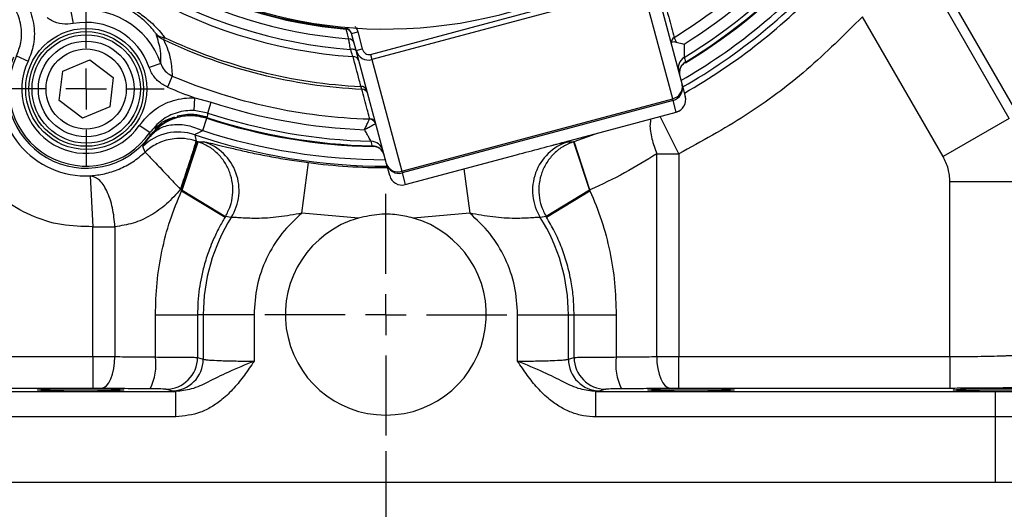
# Model space of a CAD drawing. Header units: inches. Extents: x 0.4 to 16.6, y 0.2 to 10.8.
# Tile 12 of 16: x 11.9 to 15, y 3.8 to 5.4. Entities that reach past the tile are written whole.
import ezdxf

# ---------------------------------------------------------------- set-up
doc = ezdxf.new("R2010")
doc.units = ezdxf.units.IN
doc.header["$MEASUREMENT"] = 0
doc.layers.add('SLD-0', color=7, linetype='Continuous', lineweight=25)
doc.styles.add('SLDTEXTSTYLE0', font='TXT', dxfattribs={"width": 0.75})
doc.dimstyles.new('SLDDIMSTYLE0', dxfattribs={"dimtxt": 0.145833, "dimasz": 0.13, "dimexe": 0, "dimexo": 0.0625, "dimgap": 0.036458, "dimtad": 0, "dimtih": 1, "dimtoh": 1, "dimdec": 1, "dimlfac": 1.55, "dimrnd": 1e-09, "dimzin": 12, "dimdsep": 46, "dimtxsty": 'SLDTEXTSTYLE0', "dimsah": 1, "dimcen": 0.09, "dimadec": 0, "dimazin": 3, "dimtfac": 1, "dimtdec": 1, "dimtofl": 0, "dimtmove": 0, "dimatfit": 3, "dimfxl": 0, "dimfrac": 2, "dimtolj": 1, "dimtzin": 12, "dimarcsym": 0})

# ---------------------------------------------------------------- blocks, each defined once
blk = doc.blocks.new('_D')
at = {"layer": 'SLD-0'}
for p, q in [((13.7137, 8.74), (16.1437, 8.74)), ((16.0187, 8.74), (16.0187, 8.1843)), ((15.8571, 7.923), (15.8127, 7.923)), ((15.8127, 7.923), (15.8127, 7.6913)), ((16.1803, 7.923), (16.2247, 7.923)), ((16.2247, 7.923), (16.2247, 7.6913)), ((15.8127, 7.6913), (15.8571, 7.6913)), ((16.0187, 3.9221), (16.0187, 7.6617)), ((16.2247, 7.6913), (16.1803, 7.6913)), ((15.3092, 3.9221), (16.1437, 3.9221))]:
    blk.add_line(p, q, dxfattribs=at)
for points in [[(16.0187, 8.74), (15.9987, 8.61), (16.0387, 8.61)], [(16.0187, 3.9221), (16.0387, 4.0521), (15.9987, 4.0521)]]:
    blk.add_solid(points, dxfattribs=at)
at = {"layer": 'SLD-0', "char_height": 0.14583, "attachment_point": 1, "style": 'SLDTEXTSTYLE0'}
for s, insert in [('7.5', (15.8841, 8.1406)), ('190', (15.8571, 7.8793))]:
    blk.add_mtext(s, dxfattribs=dict(at, insert=insert))
blk = doc.blocks.new('_D_1')
at = {"layer": 'SLD-0'}
for p, q in [((13.0584, 4.0202), (13.0584, 3.3336)), ((10.5206, 3.8721), (10.5206, 3.3336)), ((10.5206, 3.4586), (11.4512, 3.4586)), ((11.6232, 3.4586), (11.5789, 3.4586)), ((11.5789, 3.4586), (11.5789, 3.2268)), ((11.9465, 3.4586), (11.9908, 3.4586)), ((11.9908, 3.4586), (11.9908, 3.2268)), ((13.0584, 3.4586), (12.1185, 3.4586)), ((11.5789, 3.2268), (11.6232, 3.2268)), ((11.9908, 3.2268), (11.9465, 3.2268))]:
    blk.add_line(p, q, dxfattribs=at)
for points in [[(10.5206, 3.4586), (10.6506, 3.4386), (10.6506, 3.4786)], [(13.0584, 3.4586), (12.9284, 3.4786), (12.9284, 3.4386)]]:
    blk.add_solid(points, dxfattribs=at)
at = {"layer": 'SLD-0', "char_height": 0.14583, "attachment_point": 1, "style": 'SLDTEXTSTYLE0'}
for s, insert in [('3.9', (11.6502, 3.6761)), ('100', (11.6232, 3.4148))]:
    blk.add_mtext(s, dxfattribs=dict(at, insert=insert))
blk = doc.blocks.new('_D_2')
at = {"layer": 'SLD-0'}
for p, q in [((13.0584, 4.0202), (13.0584, 3.3336)), ((15.5962, 3.8721), (15.5962, 3.3336)), ((13.0584, 3.4586), (14.1172, 3.4586)), ((14.2893, 3.4586), (14.2449, 3.4586)), ((14.2449, 3.4586), (14.2449, 3.2268)), ((14.6125, 3.4586), (14.6569, 3.4586)), ((14.6569, 3.4586), (14.6569, 3.2268)), ((15.5962, 3.4586), (14.7846, 3.4586)), ((14.2449, 3.2268), (14.2893, 3.2268)), ((14.6569, 3.2268), (14.6125, 3.2268))]:
    blk.add_line(p, q, dxfattribs=at)
for points in [[(13.0584, 3.4586), (13.1884, 3.4386), (13.1884, 3.4786)], [(15.5962, 3.4586), (15.4662, 3.4786), (15.4662, 3.4386)]]:
    blk.add_solid(points, dxfattribs=at)
at = {"layer": 'SLD-0', "char_height": 0.14583, "attachment_point": 1, "style": 'SLDTEXTSTYLE0'}
for s, insert in [('3.9', (14.3163, 3.6761)), ('100', (14.2893, 3.4148))]:
    blk.add_mtext(s, dxfattribs=dict(at, insert=insert))
blk = doc.blocks.new('_D_3')
at = {"layer": 'SLD-0'}
for p, q in [((13.1084, 6.8077), (15.8332, 6.8077)), ((15.7082, 6.8077), (15.7082, 6.2328)), ((15.5466, 5.9715), (15.5022, 5.9715)), ((15.5022, 5.9715), (15.5022, 5.7398)), ((15.8699, 5.9715), (15.9142, 5.9715)), ((15.9142, 5.9715), (15.9142, 5.7398)), ((15.5022, 5.7398), (15.5466, 5.7398)), ((15.9142, 5.7398), (15.8699, 5.7398)), ((15.7082, 3.9221), (15.7082, 5.7102)), ((15.3092, 3.9221), (15.8332, 3.9221))]:
    blk.add_line(p, q, dxfattribs=at)
for points in [[(15.7082, 6.8077), (15.6882, 6.6777), (15.7282, 6.6777)], [(15.7082, 3.9221), (15.7282, 4.0521), (15.6882, 4.0521)]]:
    blk.add_solid(points, dxfattribs=at)
at = {"layer": 'SLD-0', "char_height": 0.14583, "attachment_point": 1, "style": 'SLDTEXTSTYLE0'}
for s, insert in [('4.5', (15.5736, 6.189)), ('114', (15.5466, 5.9278))]:
    blk.add_mtext(s, dxfattribs=dict(at, insert=insert))
blk = doc.blocks.new('SW_CENTERMARKSYMBOL_7')
at = {"layer": 'SLD-0', "color": 0}
for p, q in [((0, 0.129), (0, 0.246)), ((0, 0), (0, 0.0645)), ((-0.129, 0), (-0.246, 0)), ((0, 0), (-0.0645, 0)), ((0, 0), (0, -0.0645)), ((0, 0), (0.0645, 0)), ((0.129, 0), (0.246, 0)), ((0, -0.129), (0, -0.246))]:
    blk.add_line(p, q, dxfattribs=at)
blk = doc.blocks.new('SW_CENTERMARKSYMBOL_10')
at = {"layer": 'SLD-0', "color": 0}
for p, q in [((0, 0.129), (0, 0.2158)), ((0, 0), (0, 0.0645)), ((-0.129, 0), (-0.2158, 0)), ((0, 0), (-0.0645, 0)), ((0, 0), (0, -0.0645)), ((0, 0), (0.0645, 0)), ((0.129, 0), (0.2158, 0)), ((0, -0.129), (0, -0.2158))]:
    blk.add_line(p, q, dxfattribs=at)
blk = doc.blocks.new('SW_CENTERMARKSYMBOL_20')
at = {"layer": 'SLD-0', "color": 0}
for p, q in [((0, 0.129), (0, 0.3822)), ((0, 0), (0, 0.0645)), ((-0.129, 0), (-0.3822, 0)), ((0, 0), (-0.0645, 0)), ((0, 0), (0, -0.0645)), ((0, 0), (0.0645, 0)), ((0.129, 0), (0.3822, 0)), ((0, -0.129), (0, -0.3822))]:
    blk.add_line(p, q, dxfattribs=at)

msp = doc.modelspace()

# ---------------------------------------------------------------- linework, layer by layer
at = {"color": 7, "linetype": 'Continuous', "lineweight": 25}
for p, q in [((13.8994, 5.5387), (13.9955, 5.1798)), ((13.0096, 5.2761), (13.8665, 5.5057)), ((13.871, 5.4889), (13.0141, 5.2593)), ((13.9656, 5.1358), (13.871, 5.4889)), ((15.0303, 5.0736), (14.8286, 5.423)), ((14.8603, 5.4261), (15.0593, 5.0814)), ((12.0626, 5.4112), (12.0701, 5.3732)), ((14.821, 4.9528), (14.5657, 5.3949)), ((12.9327, 5.356), (12.9319, 5.3584)), ((12.3585, 5.3298), (12.3551, 5.3227)), ((12.9502, 5.342), (12.9697, 5.3473)), ((12.9646, 5.2883), (12.9502, 5.342)), ((12.9502, 5.342), (12.9504, 5.3412)), ((12.9697, 5.3473), (12.9841, 5.2935)), ((11.8906, 5.2715), (11.9269, 5.2542)), ((12.9646, 5.2883), (12.9841, 5.2935)), ((13.0608, 4.9294), (12.9646, 5.2883)), ((13.0096, 5.2761), (13.0141, 5.2593)), ((12.0365, 5.2226), (12.1223, 5.2589)), ((12.1223, 5.2589), (12.1966, 5.2027)), ((12.3468, 5.2471), (12.3102, 5.2346)), ((13.0141, 5.2593), (13.1087, 4.9062)), ((14.0062, 5.2519), (14.0063, 5.2518)), ((12.025, 5.1302), (12.0365, 5.2226)), ((12.1966, 5.2027), (12.1851, 5.1103)), ((12.383, 5.2075), (12.3681, 5.1722)), ((13.9955, 5.1798), (14.0054, 5.143)), ((12.4526, 5.0982), (12.4545, 5.1384)), ((12.4545, 5.1384), (12.5062, 5.1247)), ((12.0993, 5.0741), (12.025, 5.1302)), ((12.1851, 5.1103), (12.0993, 5.0741)), ((12.495, 5.0904), (12.5062, 5.1247)), ((13.1087, 4.9062), (13.9656, 5.1358)), ((13.967, 5.1305), (13.1101, 4.9009)), ((13.967, 5.1305), (13.9656, 5.1358)), ((13.9769, 5.0936), (13.967, 5.1305)), ((12.3922, 5.076), (12.3984, 5.0777)), ((12.3984, 5.0777), (12.4014, 5.0784)), ((12.4, 5.0785), (12.4014, 5.0784)), ((12.495, 5.0904), (12.4526, 5.0982)), ((12.4892, 5.0789), (12.4923, 5.0738)), ((13.6252, 4.9993), (13.9769, 5.0936)), ((13.6252, 4.9994), (13.9769, 5.0936)), ((12.3119, 5.0283), (12.2787, 5.0511)), ((12.4796, 5.0349), (12.4923, 5.0738)), ((13.0072, 5.0715), (13.0075, 5.0722)), ((15.0303, 5.0736), (14.821, 4.9528)), ((12.4544, 5.0218), (12.4582, 5.0019)), ((12.2973, 4.9667), (12.2898, 4.9841)), ((12.4127, 4.8471), (12.4631, 5.0002)), ((12.4141, 4.8466), (12.4644, 4.9998)), ((12.4582, 5.0019), (12.4631, 5.0002)), ((12.4631, 5.0002), (12.4644, 4.9998)), ((12.4644, 4.9998), (12.4827, 4.9993)), ((13.0155, 4.9864), (13.0154, 4.9864)), ((13.6252, 4.9994), (13.6252, 4.9993)), ((13.6341, 4.9993), (13.6524, 4.9998)), ((13.6524, 4.9998), (13.6537, 5.0002)), ((13.6524, 4.9998), (13.7027, 4.8466)), ((13.7041, 4.8471), (13.6537, 5.0002)), ((13.0425, 4.975), (13.0463, 4.9702)), ((13.12, 4.864), (13.4717, 4.9583)), ((13.12, 4.864), (13.4718, 4.9582)), ((13.4717, 4.9583), (13.4718, 4.9582)), ((13.915, 4.9614), (13.9853, 4.9614)), ((13.915, 4.3198), (13.915, 4.9614)), ((13.9853, 4.9614), (13.9853, 4.3199)), ((12.7929, 4.7736), (12.8137, 4.9335)), ((13.0706, 4.8925), (13.0608, 4.9294)), ((12.1238, 4.8918), (12.1315, 4.7308)), ((13.1087, 4.9062), (13.1101, 4.9009)), ((13.1101, 4.9009), (13.12, 4.864)), ((14.8425, 4.3199), (14.8425, 4.8722)), ((15.0843, 4.8722), (14.8425, 4.8722)), ((12.4127, 4.8471), (12.4087, 4.8488)), ((12.4127, 4.8471), (12.4141, 4.8466)), ((12.4127, 4.8444), (12.4127, 4.8471)), ((12.4127, 4.8444), (12.4141, 4.8466)), ((12.4127, 4.8444), (12.55, 4.761)), ((12.4141, 4.8466), (12.5511, 4.7628)), ((13.7027, 4.8466), (13.5657, 4.7628)), ((13.5667, 4.761), (13.7041, 4.8444)), ((13.7041, 4.8471), (13.7027, 4.8466)), ((13.7027, 4.8466), (13.7041, 4.8444)), ((13.7041, 4.8471), (13.7041, 4.8444)), ((12.9721, 4.7582), (12.7929, 4.7736)), ((13.3239, 4.7736), (13.1447, 4.7582)), ((12.5698, 4.7601), (12.5511, 4.7628)), ((13.5657, 4.7628), (13.547, 4.7601)), ((12.1315, 4.7308), (12.2018, 4.7308)), ((12.1315, 4.3199), (12.1315, 4.7308)), ((12.2018, 4.7308), (12.2018, 4.3198)), ((12.3298, 4.4524), (12.4629, 4.4524)), ((12.3298, 4.3185), (12.3298, 4.4524)), ((12.4629, 4.4524), (12.4629, 4.3171)), ((12.481, 4.4524), (12.4629, 4.4524)), ((12.481, 4.4524), (12.481, 4.3116)), ((12.6417, 4.4524), (12.481, 4.4524)), ((12.6417, 4.4524), (12.6417, 4.3054)), ((13.4751, 4.3054), (13.4751, 4.4524)), ((13.4751, 4.4524), (13.6358, 4.4524)), ((13.6358, 4.3116), (13.6358, 4.4524)), ((13.6358, 4.4524), (13.6539, 4.4524)), ((13.6539, 4.3171), (13.6539, 4.4524)), ((13.6539, 4.4524), (13.787, 4.4524)), ((13.787, 4.4524), (13.787, 4.3185)), ((11.2742, 4.3199), (12.1315, 4.3199)), ((12.1315, 4.3199), (12.1315, 4.2193)), ((12.4629, 4.3171), (12.481, 4.3116)), ((13.6358, 4.3116), (13.6539, 4.3171)), ((13.9853, 4.2193), (13.9853, 4.3199)), ((13.9853, 4.3199), (14.8425, 4.3199)), ((14.8425, 4.3199), (14.8425, 4.2193)), ((11.131, 4.2094), (12.3941, 4.2094)), ((12.1315, 4.2193), (11.2742, 4.2193)), ((12.3807, 4.211), (12.3626, 4.2164)), ((12.3941, 4.2094), (12.3807, 4.211)), ((12.3941, 4.1288), (12.3941, 4.2094)), ((13.7361, 4.211), (13.7227, 4.2094)), ((13.7227, 4.1288), (13.7227, 4.2094)), ((13.7227, 4.2094), (14.9858, 4.2094)), ((13.7542, 4.2164), (13.7361, 4.211)), ((14.8425, 4.2193), (13.9853, 4.2193)), ((14.9858, 4.2094), (14.9858, 4.1288)), ((12.3941, 4.1288), (11.131, 4.1288)), ((14.9858, 4.1288), (13.7227, 4.1288)), ((14.9858, 4.1288), (14.9858, 3.9221)), ((11.131, 3.9221), (14.9858, 3.9221)), ((14.9858, 3.9221), (15.2592, 3.9221))]:
    msp.add_line(p, q, dxfattribs=at)
at = {"color": 8, "linetype": 'Continuous', "lineweight": 25}
for p, q in [((12.9319, 5.3584), (12.9321, 5.3616)), ((13.9853, 4.9614), (13.9258, 5.0799)), ((13.9769, 5.0936), (13.9769, 5.0936)), ((13.6537, 5.0002), (13.7212, 5.0251)), ((13.3056, 4.9137), (13.3239, 4.7736)), ((13.12, 4.864), (13.12, 4.864))]:
    msp.add_line(p, q, dxfattribs=at)
at = {"color": 7, "linetype": 'Continuous', "lineweight": 25, "flags": 128}
for points in [[(12.9407, 5.3254), (12.9399, 5.3285), (12.9367, 5.3408), (12.9327, 5.356)], [(12.9654, 5.2853), (12.9646, 5.2871), (12.9633, 5.2887), (12.9614, 5.2901), (12.9591, 5.2911), (12.9564, 5.2918), (12.9534, 5.2922), (12.9501, 5.2922), (12.9468, 5.2919)], [(14.0023, 5.2664), (14.0039, 5.2604), (14.0062, 5.2519)], [(13.0154, 4.9864), (13.0139, 4.9925), (13.0116, 5.001)], [(12.1579, 4.2192), (12.1663, 4.2215), (12.1745, 4.2275), (12.182, 4.2369), (12.1886, 4.2495), (12.194, 4.2646), (12.1982, 4.2818), (12.2008, 4.3004), (12.2018, 4.3198)], [(13.915, 4.3198), (13.916, 4.3004), (13.9186, 4.2818), (13.9228, 4.2646), (13.9282, 4.2495), (13.9348, 4.2369), (13.9423, 4.2275), (13.9504, 4.2215), (13.9589, 4.2192)]]:
    msp.add_lwpolyline(points, dxfattribs=at)
at = {"color": 7, "linetype": 'Continuous', "lineweight": 25}
for centre, radius in [((12.1109, 5.1666), 0.1915), ((12.1109, 5.1666), 0.1815), ((12.1109, 5.1666), 0.1714), ((12.1108, 5.1665), 0.1513), ((12.1108, 5.1665), 0.1268)]:
    msp.add_circle(centre, radius, dxfattribs=at)
for centre, radius, start, end in [((13.0584, 6.8077), 1.4516, 227.8785, 334.1215), ((13.0584, 6.8077), 1.7369, 301.6719, 322.8828), ((13.0584, 6.8077), 1.7713, 302.1729, 318.1634), ((13.0584, 6.8077), 1.8074, 301.4824, 318.1634), ((13.0584, 6.8077), 1.8219, 301.35, 318.0877), ((13.0584, 6.8077), 1.8853, 299.8715, 318.6846), ((12.1108, 5.1665), 0.2494, 18.8578, 101.1422), ((12.1108, 5.1665), 0.2107, 18.8578, 101.1422), ((12.3574, 5.3657), 0.0359, 224.5769, 271.7558), ((12.38, 5.3796), 0.0621, 218.9953, 246.3241), ((13.0584, 6.8077), 1.6353, 244.6581, 267.2437), ((12.931, 5.3359), 0.0201, 15.0508, 85.2273), ((12.9392, 5.3054), 0.0201, 15.0512, 85.6355), ((13.9807, 5.3123), 0.02, 121.0868, 184.6775), ((13.0584, 6.8077), 1.6431, 244.6581, 267.3574), ((12.1108, 5.1665), 0.2506, 156.2653, 323.7347), ((12.1108, 5.1665), 0.244, 154.4979, 325.5021), ((12.9561, 5.251), 0.0179, 18.2407, 94.2857), ((14.0232, 5.2321), 0.0402, 121.324, 194.9451), ((12.1108, 5.1665), 0.2037, 154.4979, 325.5021), ((14.0271, 5.2175), 0.0402, 121.1931, 194.945), ((12.1108, 5.1665), 0.275, 167.1017, 272.715), ((13.0584, 6.8077), 1.7369, 247.1172, 268.3094), ((13.0584, 6.8077), 1.7752, 247.1172, 250.1115), ((12.9814, 5.1565), 0.0179, 18.2897, 95.1069), ((13.9583, 5.173), 0.0379, 281.0742, 10.4441), ((13.9566, 5.1694), 0.0403, 284.9756, 14.9756), ((12.982, 5.1464), 0.0199, 15.2212, 88.0263), ((13.9665, 5.1325), 0.0403, 285, 15), ((13.9665, 5.1326), 0.0403, 284.9756, 14.9756), ((13.0584, 6.8077), 1.7713, 251.8366, 267.8271), ((13.0584, 6.8077), 1.8219, 251.9123, 268.65), ((13.0584, 6.8077), 1.8074, 251.8366, 268.5176), ((13.0058, 5.051), 0.0205, 15.2003, 86.1102), ((13.0072, 5.0523), 0.0199, 15.2259, 88.9699), ((12.4028, 4.8689), 0.1614, 71.3414, 134.4405), ((13.0584, 6.8077), 1.8853, 251.3154, 270.1285), ((12.4328, 4.8457), 0.1615, 327.9774, 72.0171), ((13.0107, 4.9608), 0.0402, 15.0549, 88.676), ((13.0146, 4.9462), 0.0402, 15.055, 88.8069), ((13.6839, 4.8457), 0.1615, 107.9829, 212.0226), ((13.0964, 4.942), 0.0379, 199.5559, 288.9258), ((13.0997, 4.9398), 0.0403, 195.0244, 285.0244), ((13.1096, 4.9029), 0.0403, 195, 285), ((13.1096, 4.9029), 0.0403, 195.0244, 285.0244), ((13.0584, 4.4524), 0.5774, 147.8067, 180), ((13.0584, 4.4524), 0.5947, 148.5435, 148.7415), ((13.0584, 4.4524), 0.3177, 105.7587, 74.2413), ((13.0584, 4.4524), 0.5774, 0, 32.1933), ((13.0584, 4.4524), 0.5947, 31.2585, 31.4565), ((12.1608, 4.2957), 0.1706, 332.8712, 7.6869), ((12.3622, 4.3172), 0.1007, 270.2525, 359.9463), ((12.3803, 4.3117), 0.1007, 270.2525, 359.9463), ((13.7365, 4.3117), 0.1007, 180.0537, 269.7475), ((13.7546, 4.3172), 0.1007, 180.0537, 269.7475), ((13.956, 4.2957), 0.1706, 172.3131, 207.1288)]:
    msp.add_arc(centre, radius, start, end, dxfattribs=at)
at = {"color": 8, "linetype": 'Continuous', "lineweight": 25}
for radius, start, end in [(1.5424, 211.2307, 266.148), (1.5199, 212.7078, 265.789), (1.487, 215.0999, 265.4612), (1.4572, 217.5727, 265.0508), (1.4549, 226.3216, 265.0101), (1.8241, 301.3039, 318.082), (1.8649, 300.0381, 318.082), (1.9047, 299.7167, 316.853), (1.8241, 251.918, 268.7476), (1.8649, 251.918, 269.9619), (1.8901, 262.563, 270.1673)]:
    msp.add_arc((13.0584, 6.8077), radius, start, end, dxfattribs=at)
at = {"color": 7, "linetype": 'Continuous', "lineweight": 25}
for major_axis, ratio, start_param, end_param in [((-0.0106, 0.0394), 0.989063, 1.570796, 3.141593), ((0.0061, -0.0226), 0.861934, 4.712389, 6.283185)]:
    msp.add_ellipse((13.0035, 5.2987), major_axis=major_axis, ratio=ratio, start_param=start_param, end_param=end_param, dxfattribs=at)
for centre in [(12.0932, 4.2144), (14.0236, 4.2144), (14.9888, 4.2144)]:
    msp.add_ellipse(centre, major_axis=(0.1361, 0), ratio=0.026186, dxfattribs=at)
for points, knots in [([(11.9147, 5.4501), (11.9171, 5.4462), (11.9312, 5.4231), (11.9474, 5.3751), (11.9483, 5.31), (11.9336, 5.2715), (11.9269, 5.2542)], [0, 0, 0, 0, 0.067291, 0.398, 0.728909, 1, 1, 1, 1]), ([(12.1285, 5.4626), (12.1413, 5.4607), (12.1726, 5.4561), (12.2228, 5.4392), (12.272, 5.4124), (12.3151, 5.3799), (12.3421, 5.3514), (12.3558, 5.3334), (12.3585, 5.3298)], [0, 0, 0, 0, 0.1623365, 0.3957874, 0.5541822, 0.7119256, 0.9428172, 1, 1, 1, 1]), ([(11.8906, 5.2715), (11.8959, 5.2854), (11.9077, 5.3162), (11.907, 5.3683), (11.8941, 5.4067), (11.8828, 5.4252), (11.8808, 5.4283)], [0, 0, 0, 0, 0.271237, 0.602164, 0.932744, 1, 1, 1, 1]), ([(12.3318, 5.3405), (12.3297, 5.3434), (12.3196, 5.3574), (12.2993, 5.3799), (12.2664, 5.4054), (12.2439, 5.418), (12.22, 5.4291), (12.2014, 5.4355), (12.1748, 5.442), (12.1612, 5.4437), (12.1511, 5.4449)], [0, 0, 0, 0, 0.060426, 0.295827, 0.448101, 0.575654, 0.598782, 0.771911, 0.830481, 1, 1, 1, 1]), ([(13.9447, 5.4241), (13.9452, 5.4221), (13.948, 5.4119), (13.9566, 5.3803), (13.9646, 5.3508), (13.9704, 5.3295)], [0, 0, 0, 0, 0.06434, 0.321699, 1, 1, 1, 1]), ([(12.0701, 5.3732), (12.0583, 5.3721), (12.0348, 5.3698), (12.0061, 5.3793), (11.9918, 5.389), (11.9871, 5.3922)], [0, 0, 0, 0, 0.403564, 0.807281, 1, 1, 1, 1]), ([(14.5657, 5.3949), (14.5083, 5.3378), (14.3936, 5.2237), (14.1983, 5.0779), (14.0563, 5.0002), (13.9853, 4.9614)], [0, 0, 0, 0, 0.3332325, 0.666759, 1, 1, 1, 1]), ([(12.9502, 5.342), (12.9493, 5.3443), (12.9476, 5.3489), (12.9425, 5.3542), (12.937, 5.3574), (12.9332, 5.3581), (12.9319, 5.3584)], [0, 0, 0, 0, 0.277181, 0.558268, 0.839313, 1, 1, 1, 1]), ([(12.3468, 5.2471), (12.3474, 5.2604), (12.3485, 5.2882), (12.3375, 5.3226), (12.3318, 5.3405)], [0, 0, 0, 0, 0.478666, 1, 1, 1, 1]), ([(12.9468, 5.2919), (12.9456, 5.2987), (12.9431, 5.3124), (12.9412, 5.3228), (12.9409, 5.3247), (12.9407, 5.3254)], [0, 0, 0, 0, 0.3867111, 0.7771396, 1, 1, 1, 1]), ([(13.9704, 5.3295), (13.9707, 5.3287), (13.9715, 5.327), (13.9739, 5.3215), (13.976, 5.3167), (13.9767, 5.3151)], [0, 0, 0, 0, 0.342073, 0.78066, 1, 1, 1, 1]), ([(12.3551, 5.3227), (12.3554, 5.3223), (12.3669, 5.2992), (12.3796, 5.2593), (12.3819, 5.2246), (12.383, 5.2075)], [0, 0, 0, 0, 0.0106574, 0.5134767, 1, 1, 1, 1]), ([(13.9608, 5.3107), (13.961, 5.3121), (13.9614, 5.3148), (13.9656, 5.3164), (13.9712, 5.3165), (13.9752, 5.3155), (13.9767, 5.3151)], [0, 0, 0, 0, 0.295655, 0.579466, 0.848349, 1, 1, 1, 1]), ([(13.9767, 5.3151), (13.9825, 5.3135), (13.9905, 5.3112), (13.9992, 5.3091), (14.0015, 5.3085), (14.0016, 5.3084)], [0, 0, 0, 0, 0.730944, 0.992246, 1, 1, 1, 1]), ([(14.0016, 5.3084), (14.0016, 5.3072), (14.0016, 5.3008), (14.0018, 5.2899), (14.002, 5.2778), (14.0022, 5.2691), (14.0022, 5.2673), (14.0023, 5.2664)], [0, 0, 0, 0, 0.0626307, 0.3181161, 0.5560539, 0.7809776, 1, 1, 1, 1]), ([(12.1315, 4.7308), (12.0984, 4.7314), (12.0312, 4.7326), (11.934, 4.7637), (11.8463, 4.8147), (11.7733, 4.8842), (11.7178, 4.9683), (11.6831, 5.0636), (11.6697, 5.1648), (11.6804, 5.2311), (11.6856, 5.2638)], [0, 0, 0, 0, 0.123326, 0.25, 0.376674, 0.5, 0.623326, 0.75, 0.876674, 1, 1, 1, 1]), ([(12.9548, 5.2688), (12.9544, 5.2701), (12.9523, 5.2761), (12.9492, 5.2849), (12.9468, 5.2919)], [0, 0, 0, 0, 0.201804, 1, 1, 1, 1]), ([(12.9798, 5.1744), (12.978, 5.1811), (12.9697, 5.2125), (12.9613, 5.244), (12.9548, 5.2688)], [0, 0, 0, 0, 0.2135764, 1, 1, 1, 1]), ([(12.3681, 5.1722), (12.3579, 5.1778), (12.3375, 5.1889), (12.319, 5.2127), (12.3125, 5.229), (12.3102, 5.2346)], [0, 0, 0, 0, 0.397023, 0.793893, 1, 1, 1, 1]), ([(12.3468, 5.2471), (12.3482, 5.2435), (12.3523, 5.2332), (12.3638, 5.2181), (12.3766, 5.211), (12.383, 5.2075)], [0, 0, 0, 0, 0.207401, 0.604963, 1, 1, 1, 1]), ([(13.9885, 5.2283), (13.9901, 5.2324), (13.9933, 5.2409), (14.0007, 5.2482), (14.0054, 5.2513), (14.0063, 5.2518)], [0, 0, 0, 0, 0.441382, 0.8984868, 1, 1, 1, 1]), ([(13.9875, 5.2224), (13.9875, 5.2234), (13.9875, 5.2255), (13.9882, 5.2273), (13.9886, 5.2282)], [0, 0, 0, 0, 0.493256, 1, 1, 1, 1]), ([(12.9826, 5.1664), (12.9821, 5.168), (12.9814, 5.1698), (12.98, 5.1738), (12.9798, 5.1744)], [0, 0, 0, 0, 0.841731, 1, 1, 1, 1]), ([(12.2787, 5.0511), (12.2934, 5.0685), (12.3228, 5.1035), (12.3857, 5.1335), (12.4315, 5.1395), (12.4543, 5.1384), (12.4545, 5.1384)], [0, 0, 0, 0, 0.332453, 0.664935, 0.996731, 1, 1, 1, 1]), ([(13.0075, 5.0722), (13.0071, 5.074), (13.0044, 5.0839), (12.9961, 5.1153), (12.9883, 5.1449), (12.9826, 5.1664)], [0, 0, 0, 0, 0.057264, 0.31657, 1, 1, 1, 1]), ([(12.4526, 5.0982), (12.4524, 5.0982), (12.4342, 5.0991), (12.3975, 5.0943), (12.3472, 5.0702), (12.3237, 5.0422), (12.3119, 5.0283)], [0, 0, 0, 0, 0.003267, 0.334916, 0.667383, 1, 1, 1, 1]), ([(12.4923, 5.0738), (12.4763, 5.0775), (12.4434, 5.0851), (12.3963, 5.077), (12.3495, 5.0564), (12.3265, 5.0315), (12.3127, 5.0166)], [0, 0, 0, 0, 0.243882, 0.500124, 0.699655, 1, 1, 1, 1]), ([(12.3128, 5.0183), (12.325, 5.0319), (12.3461, 5.0555), (12.3787, 5.072), (12.3957, 5.0772), (12.4, 5.0785)], [0, 0, 0, 0, 0.504856, 0.874449, 1, 1, 1, 1]), ([(12.3285, 5.0403), (12.3346, 5.0469), (12.3515, 5.0653), (12.3754, 5.0734), (12.3907, 5.0786)], [0, 0, 0, 0, 0.359951, 1, 1, 1, 1]), ([(12.4, 5.0785), (12.4, 5.0785), (12.3998, 5.0784), (12.3993, 5.0781), (12.3988, 5.0779), (12.3984, 5.0777)], [0, 0, 0, 0, 0.039719, 0.374913, 1, 1, 1, 1]), ([(12.3988, 5.0816), (12.4162, 5.0847), (12.4466, 5.0901), (12.4764, 5.0823), (12.4892, 5.0789)], [0, 0, 0, 0, 0.57088, 1, 1, 1, 1]), ([(12.4014, 5.0784), (12.4193, 5.0814), (12.4439, 5.0856), (12.4746, 5.0811), (12.4869, 5.0776), (12.4928, 5.0759)], [0, 0, 0, 0, 0.58447, 0.803004, 1, 1, 1, 1]), ([(12.495, 5.0904), (12.4947, 5.0882), (12.494, 5.0834), (12.4932, 5.0785), (12.4928, 5.0759)], [0, 0, 0, 0, 0.450353, 1, 1, 1, 1]), ([(12.3125, 5.0185), (12.3247, 5.0323), (12.3414, 5.051), (12.3681, 5.0668), (12.3798, 5.0718), (12.3852, 5.0741)], [0, 0, 0, 0, 0.589587, 0.807796, 1, 1, 1, 1]), ([(12.3127, 5.0166), (12.3218, 5.0255), (12.3403, 5.044), (12.3831, 5.0557), (12.4317, 5.054), (12.4639, 5.0412), (12.4796, 5.0349)], [0, 0, 0, 0, 0.243136, 0.5, 0.756864, 1, 1, 1, 1]), ([(12.9912, 5.0377), (12.9913, 5.0378), (12.9934, 5.0424), (12.9975, 5.0515), (13.0027, 5.0626), (13.0059, 5.0693), (13.0068, 5.0709), (13.0072, 5.0715)], [0, 0, 0, 0, 0.00358, 0.287392, 0.570056, 0.83605, 1, 1, 1, 1]), ([(13.0256, 5.0564), (13.0247, 5.0559), (13.0228, 5.0547), (13.0162, 5.0507), (13.0076, 5.0461), (13.0001, 5.0423), (12.9959, 5.0402), (12.9937, 5.039), (12.9926, 5.0384), (12.9919, 5.0381), (12.9916, 5.0379), (12.9915, 5.0379), (12.9914, 5.0378), (12.9913, 5.0378), (12.9912, 5.0377)], [0, 0, 0, 0, 0.179085, 0.41019, 0.687047, 0.834549, 0.912527, 0.953832, 0.975651, 0.987162, 0.993232, 0.995231, 0.996144, 1, 1, 1, 1]), ([(12.2898, 4.9841), (12.2907, 4.9857), (12.2924, 4.989), (12.306, 5.0074), (12.3127, 5.0166)], [0, 0, 0, 0, 0.500346, 1, 1, 1, 1]), ([(12.3128, 5.0183), (12.3127, 5.0202), (12.3124, 5.0235), (12.3121, 5.0269), (12.3119, 5.0283)], [0, 0, 0, 0, 0.576727, 1, 1, 1, 1]), ([(12.4796, 5.0349), (12.4732, 5.0315), (12.4636, 5.0263), (12.4553, 5.0228), (12.4547, 5.0221), (12.4544, 5.0218)], [0, 0, 0, 0, 0.497935, 0.748079, 1, 1, 1, 1]), ([(13.0116, 5.001), (13.0112, 5.0017), (13.0104, 5.0033), (13.0062, 5.011), (13.0003, 5.0215), (12.995, 5.0311), (12.9919, 5.0366), (12.9912, 5.0377)], [0, 0, 0, 0, 0.219022, 0.443946, 0.681884, 0.937369, 1, 1, 1, 1]), ([(12.4582, 5.0019), (12.4462, 5.005), (12.4237, 5.0108), (12.3829, 5.01), (12.3407, 4.9984), (12.3114, 4.9796), (12.2988, 4.9681), (12.2973, 4.9667)], [0, 0, 0, 0, 0.214204, 0.40304, 0.703503, 0.963939, 1, 1, 1, 1]), ([(12.4582, 5.0019), (12.4575, 4.9993), (12.4565, 4.9955), (12.4503, 4.9761), (12.4441, 4.9568), (12.4362, 4.9326), (12.4248, 4.8975), (12.4149, 4.8678), (12.4087, 4.8488)], [0, 0, 0, 0, 0.239852, 0.366716, 0.500002, 0.623062, 0.760148, 1, 1, 1, 1]), ([(12.5511, 4.7628), (12.5566, 4.7734), (12.5678, 4.7948), (12.5751, 4.8309), (12.5746, 4.8675), (12.5659, 4.9028), (12.5498, 4.9353), (12.5266, 4.9635), (12.4978, 4.9863), (12.4754, 4.9953), (12.4644, 4.9998)], [0, 0, 0, 0, 0.123406, 0.25, 0.376594, 0.5, 0.623406, 0.75, 0.876594, 1, 1, 1, 1]), ([(12.4827, 4.9993), (12.4858, 4.9989), (12.4921, 4.9981), (12.5158, 4.9924), (12.5491, 4.9842), (12.5916, 4.974), (12.6413, 4.9629), (12.6961, 4.952), (12.7542, 4.9418), (12.7938, 4.9363), (12.8137, 4.9335)], [0, 0, 0, 0, 0.130349, 0.259935, 0.386985, 0.512812, 0.63566, 0.757354, 0.878204, 1, 1, 1, 1]), ([(13.0155, 4.9864), (13.02, 4.9857), (13.0289, 4.9845), (13.0383, 4.9797), (13.0417, 4.9755), (13.0423, 4.9748)], [0, 0, 0, 0, 0.455093, 0.91122, 1, 1, 1, 1]), ([(13.4717, 4.9583), (13.4977, 4.9652), (13.5488, 4.9789), (13.6, 4.9926), (13.6252, 4.9994)], [0, 0, 0, 0, 0.507779, 1, 1, 1, 1]), ([(13.6524, 4.9998), (13.6414, 4.9953), (13.619, 4.9863), (13.5902, 4.9635), (13.567, 4.9353), (13.5509, 4.9028), (13.5422, 4.8675), (13.5417, 4.8309), (13.549, 4.7948), (13.5601, 4.7734), (13.5657, 4.7628)], [0, 0, 0, 0, 0.1234062, 0.25, 0.3765938, 0.5, 0.6234062, 0.75, 0.8765938, 1, 1, 1, 1]), ([(12.1238, 4.8918), (12.1387, 4.8934), (12.1678, 4.8966), (12.2143, 4.9117), (12.2589, 4.9344), (12.2845, 4.956), (12.2973, 4.9667)], [0, 0, 0, 0, 0.263651, 0.516266, 0.758557, 1, 1, 1, 1]), ([(12.2973, 4.9667), (12.2992, 4.9649), (12.302, 4.9621), (12.3162, 4.9473), (12.3305, 4.9321), (12.3484, 4.9132), (12.3739, 4.886), (12.395, 4.8635), (12.4087, 4.8488)], [0, 0, 0, 0, 0.239739, 0.364609, 0.499999, 0.631458, 0.760261, 1, 1, 1, 1]), ([(13.915, 4.9614), (13.882, 4.9407), (13.816, 4.8994), (13.7413, 4.8645), (13.7041, 4.8471)], [0, 0, 0, 0, 0.501367, 1, 1, 1, 1]), ([(12.2018, 4.7308), (12.1999, 4.751), (12.1969, 4.7819), (12.1864, 4.8194), (12.1764, 4.8446), (12.1641, 4.8657), (12.1468, 4.8861), (12.1328, 4.8896), (12.1238, 4.8918)], [0, 0, 0, 0, 0.239499, 0.366284, 0.500002, 0.622906, 0.760501, 1, 1, 1, 1]), ([(12.4087, 4.8488), (12.3947, 4.833), (12.3669, 4.8015), (12.3157, 4.7651), (12.2593, 4.7391), (12.221, 4.7336), (12.2018, 4.7308)], [0, 0, 0, 0, 0.251269, 0.499475, 0.748839, 1, 1, 1, 1]), ([(12.3298, 4.4524), (12.3308, 4.4862), (12.3327, 4.5536), (12.349, 4.6534), (12.374, 4.7513), (12.3998, 4.8133), (12.4127, 4.8444)], [0, 0, 0, 0, 0.250868, 0.501015, 0.750173, 1, 1, 1, 1]), ([(13.7041, 4.8444), (13.717, 4.8132), (13.7429, 4.7509), (13.7679, 4.653), (13.7841, 4.5532), (13.786, 4.4861), (13.787, 4.4524)], [0, 0, 0, 0, 0.250448, 0.500961, 0.750123, 1, 1, 1, 1]), ([(12.7929, 4.7736), (12.7685, 4.769), (12.7199, 4.7599), (12.66, 4.7564), (12.6194, 4.7574), (12.5949, 4.7589), (12.5768, 4.7603), (12.5722, 4.7601), (12.5698, 4.7601)], [0, 0, 0, 0, 0.250662, 0.499789, 0.620781, 0.749545, 0.870942, 1, 1, 1, 1]), ([(12.7929, 4.7736), (12.7708, 4.7529), (12.7261, 4.711), (12.6786, 4.6312), (12.6474, 4.5438), (12.6436, 4.4826), (12.6417, 4.4524)], [0, 0, 0, 0, 0.246951, 0.5, 0.753049, 1, 1, 1, 1]), ([(13.1447, 4.7582), (13.1275, 4.7621), (13.0927, 4.7701), (13.034, 4.7715), (12.9942, 4.7629), (12.9721, 4.7582)], [0, 0, 0, 0, 0.3019973, 0.6127217, 1, 1, 1, 1]), ([(13.547, 4.7601), (13.5446, 4.7601), (13.54, 4.7603), (13.5219, 4.7589), (13.4974, 4.7574), (13.4567, 4.7564), (13.3968, 4.76), (13.3482, 4.7691), (13.3239, 4.7736)], [0, 0, 0, 0, 0.129018, 0.250386, 0.379269, 0.500373, 0.749854, 1, 1, 1, 1]), ([(13.4751, 4.4524), (13.4732, 4.4826), (13.4694, 4.5438), (13.4382, 4.6312), (13.3907, 4.711), (13.346, 4.7529), (13.3239, 4.7736)], [0, 0, 0, 0, 0.246951, 0.5, 0.753049, 1, 1, 1, 1]), ([(12.55, 4.761), (12.5437, 4.7502), (12.5301, 4.7268), (12.5139, 4.6928), (12.4983, 4.6544), (12.4854, 4.6152), (12.475, 4.5731), (12.468, 4.5327), (12.4637, 4.4929), (12.4632, 4.4658), (12.4629, 4.4524)], [0, 0, 0, 0, 0.115557, 0.249735, 0.348131, 0.498365, 0.630943, 0.749226, 0.876999, 1, 1, 1, 1]), ([(13.6539, 4.4524), (13.6534, 4.4702), (13.6525, 4.5051), (13.645, 4.5586), (13.6328, 4.6115), (13.615, 4.6648), (13.5934, 4.7147), (13.5753, 4.7461), (13.5667, 4.761)], [0, 0, 0, 0, 0.1643844, 0.3222432, 0.4983196, 0.665399, 0.8411599, 1, 1, 1, 1]), ([(14.8425, 4.3199), (14.8573, 4.32), (14.8873, 4.32), (14.9314, 4.3205), (14.9733, 4.3213), (15.0042, 4.3222), (15.0257, 4.323), (15.0402, 4.3237), (15.0534, 4.3245), (15.0666, 4.3255), (15.0795, 4.3268), (15.0825, 4.3279), (15.0843, 4.3285)], [0, 0, 0, 0, 0.120101, 0.243423, 0.369968, 0.499743, 0.560041, 0.623423, 0.689889, 0.759437, 0.863804, 1, 1, 1, 1]), ([(12.1315, 4.3199), (12.1435, 4.3199), (12.1679, 4.3199), (12.1904, 4.3198), (12.2018, 4.3198)], [0, 0, 0, 0, 0.495691, 1, 1, 1, 1]), ([(12.2018, 4.3198), (12.2226, 4.3195), (12.2638, 4.3189), (12.3079, 4.3186), (12.3298, 4.3185)], [0, 0, 0, 0, 0.5037518, 1, 1, 1, 1]), ([(12.3298, 4.3185), (12.3464, 4.3184), (12.3806, 4.3183), (12.4209, 4.318), (12.4523, 4.3176), (12.4591, 4.3172), (12.4629, 4.3171)], [0, 0, 0, 0, 0.242571, 0.500042, 0.71908, 1, 1, 1, 1]), ([(12.6417, 4.3054), (12.6135, 4.2936), (12.562, 4.2722), (12.4998, 4.2412), (12.4472, 4.2152), (12.4108, 4.2112), (12.3941, 4.2094)], [0, 0, 0, 0, 0.3267, 0.597068, 0.814921, 1, 1, 1, 1]), ([(12.6417, 4.3054), (12.6317, 4.2904), (12.6119, 4.261), (12.579, 4.2194), (12.544, 4.1855), (12.5079, 4.1603), (12.4602, 4.1361), (12.4206, 4.1317), (12.3941, 4.1288)], [0, 0, 0, 0, 0.169833, 0.335259, 0.499965, 0.627921, 0.750683, 1, 1, 1, 1]), ([(12.481, 4.3116), (12.4828, 4.3111), (12.4862, 4.3102), (12.5024, 4.3087), (12.5326, 4.307), (12.5824, 4.3057), (12.6222, 4.3055), (12.6417, 4.3054)], [0, 0, 0, 0, 0.149129, 0.282442, 0.500842, 0.756432, 1, 1, 1, 1]), ([(13.4751, 4.3054), (13.4946, 4.3055), (13.5344, 4.3057), (13.5842, 4.307), (13.6144, 4.3087), (13.6306, 4.3102), (13.634, 4.3111), (13.6358, 4.3116)], [0, 0, 0, 0, 0.243566, 0.499158, 0.717555, 0.850869, 1, 1, 1, 1]), ([(13.7227, 4.2094), (13.706, 4.2112), (13.6696, 4.2152), (13.617, 4.2412), (13.5548, 4.2722), (13.5033, 4.2936), (13.4751, 4.3054)], [0, 0, 0, 0, 0.185079, 0.402932, 0.6733, 1, 1, 1, 1]), ([(13.7227, 4.1288), (13.7095, 4.1295), (13.6829, 4.131), (13.6448, 4.1426), (13.6089, 4.1601), (13.5728, 4.1855), (13.5378, 4.2194), (13.5049, 4.261), (13.4851, 4.2904), (13.4751, 4.3054)], [0, 0, 0, 0, 0.124941, 0.250128, 0.372716, 0.500578, 0.66507, 0.83032, 1, 1, 1, 1]), ([(13.6539, 4.3171), (13.6577, 4.3172), (13.6645, 4.3176), (13.6959, 4.318), (13.7362, 4.3183), (13.7704, 4.3184), (13.787, 4.3185)], [0, 0, 0, 0, 0.280923, 0.499958, 0.757431, 1, 1, 1, 1]), ([(13.787, 4.3185), (13.8089, 4.3186), (13.853, 4.3189), (13.8942, 4.3195), (13.915, 4.3198)], [0, 0, 0, 0, 0.496248, 1, 1, 1, 1]), ([(13.915, 4.3198), (13.9264, 4.3198), (13.9489, 4.3199), (13.9732, 4.3199), (13.9853, 4.3199)], [0, 0, 0, 0, 0.504309, 1, 1, 1, 1]), ([(12.1579, 4.2192), (12.1537, 4.2192), (12.1452, 4.2193), (12.1361, 4.2193), (12.1315, 4.2193)], [0, 0, 0, 0, 0.500008, 1, 1, 1, 1]), ([(12.3126, 4.2179), (12.2859, 4.218), (12.2326, 4.2183), (12.1828, 4.2189), (12.1579, 4.2192)], [0, 0, 0, 0, 0.499993, 1, 1, 1, 1]), ([(12.3626, 4.2164), (12.3615, 4.2166), (12.3591, 4.217), (12.3476, 4.2174), (12.3317, 4.2177), (12.3189, 4.2178), (12.3126, 4.2179)], [0, 0, 0, 0, 0.243194, 0.500049, 0.756876, 1, 1, 1, 1]), ([(13.8042, 4.2179), (13.7979, 4.2178), (13.7851, 4.2177), (13.7692, 4.2174), (13.7577, 4.217), (13.7553, 4.2166), (13.7542, 4.2164)], [0, 0, 0, 0, 0.243124, 0.499951, 0.756806, 1, 1, 1, 1]), ([(13.9589, 4.2192), (13.934, 4.2189), (13.8841, 4.2183), (13.8308, 4.218), (13.8042, 4.2179)], [0, 0, 0, 0, 0.500007, 1, 1, 1, 1]), ([(13.9853, 4.2193), (13.9807, 4.2193), (13.9716, 4.2193), (13.9631, 4.2192), (13.9589, 4.2192)], [0, 0, 0, 0, 0.499992, 1, 1, 1, 1]), ([(15.1848, 4.2279), (15.1829, 4.2274), (15.1789, 4.2263), (15.1581, 4.2247), (15.1255, 4.2231), (15.081, 4.2218), (15.0271, 4.2207), (14.9671, 4.2199), (14.9049, 4.2194), (14.8629, 4.2194), (14.8425, 4.2193)], [0, 0, 0, 0, 0.117003, 0.240615, 0.369057, 0.500054, 0.631042, 0.759459, 0.883036, 1, 1, 1, 1]), ([(14.9858, 4.2094), (15.0072, 4.2094), (15.0512, 4.2095), (15.1107, 4.2104), (15.1582, 4.2117), (15.1739, 4.2127), (15.1816, 4.2133)], [0, 0, 0, 0, 0.243268, 0.499953, 0.756665, 1, 1, 1, 1]), ([(15.2592, 4.1327), (15.2537, 4.1324), (15.2431, 4.1318), (15.2205, 4.1311), (15.1984, 4.1306), (15.1785, 4.1302), (15.1406, 4.1296), (15.0774, 4.1289), (15.016, 4.1288), (14.9858, 4.1288)], [0, 0, 0, 0, 0.140209, 0.270412, 0.3517, 0.42853, 0.500902, 0.754988, 1, 1, 1, 1])]:
    msp.add_open_spline(points, degree=3, knots=knots, dxfattribs=at)
at = {"color": 8, "linetype": 'Continuous', "lineweight": 25}
for points, knots in [([(12.9601, 5.3638), (12.9614, 5.3626), (12.9661, 5.3581), (12.9682, 5.3518), (12.9697, 5.3473)], [0, 0, 0, 0, 0.275743, 1, 1, 1, 1]), ([(13.8966, 5.0721), (13.8955, 5.0663), (13.8921, 5.0499), (13.898, 5.0104), (13.9095, 4.9774), (13.915, 4.9614)], [0, 0, 0, 0, 0.219065, 0.620865, 1, 1, 1, 1]), ([(13.5779, 4.9867), (13.5853, 4.9885), (13.6046, 4.9933), (13.6245, 4.998), (13.6309, 4.9989), (13.6341, 4.9993)], [0, 0, 0, 0, 0.238061, 0.617921, 1, 1, 1, 1])]:
    msp.add_open_spline(points, degree=3, knots=knots, dxfattribs=at)
at = {"color": 7, "linetype": 'Continuous', "lineweight": 25}
msp.add_open_spline([(14.8425, 4.8722), (14.8416, 4.8864), (14.8397, 4.9146), (14.8272, 4.9401), (14.821, 4.9528)], degree=3, dxfattribs=at)

# ---------------------------------------------------------------- block references
at = {"layer": 'SLD-0'}
for name, p in [('SW_CENTERMARKSYMBOL_7', (12.1109, 5.1666)), ('SW_CENTERMARKSYMBOL_10', (12.1108, 5.1665)), ('SW_CENTERMARKSYMBOL_20', (13.0584, 4.4524))]:
    msp.add_blockref(name, p, dxfattribs=at)

# ---------------------------------------------------------------- dimensions: what is measured, and where the dimension line sits
for base, p1, p2, picture, middle in [((16.0187, 3.9221), (13.6637, 8.74), (15.2592, 3.9221), '_D', (16.0187, 7.923)), ((15.7082, 6.8077), (15.2592, 3.9221), (13.0584, 6.8077), '_D_3', (15.7082, 5.9715))]:
    dim = msp.add_linear_dim(base=base, p1=p1, p2=p2, angle=90, dimstyle='SLDDIMSTYLE0', dxfattribs=at)
    dim.commit()
    dim.dimension.update_dxf_attribs({"geometry": picture, "text_midpoint": middle, "dimtype": 160})
for base, p1, p2, picture, middle in [((13.0584, 3.4586), (10.5206, 3.9221), (13.0584, 4.0702), '_D_1', (11.7849, 3.4586)), ((15.5962, 3.4586), (13.0584, 4.0702), (15.5962, 3.9221), '_D_2', (14.4509, 3.4586))]:
    dim = msp.add_linear_dim(base=base, p1=p1, p2=p2, dimstyle='SLDDIMSTYLE0', dxfattribs=at)
    dim.commit()
    dim.dimension.update_dxf_attribs({"geometry": picture, "text_midpoint": middle, "dimtype": 160})

doc.saveas('drawing.dxf')
